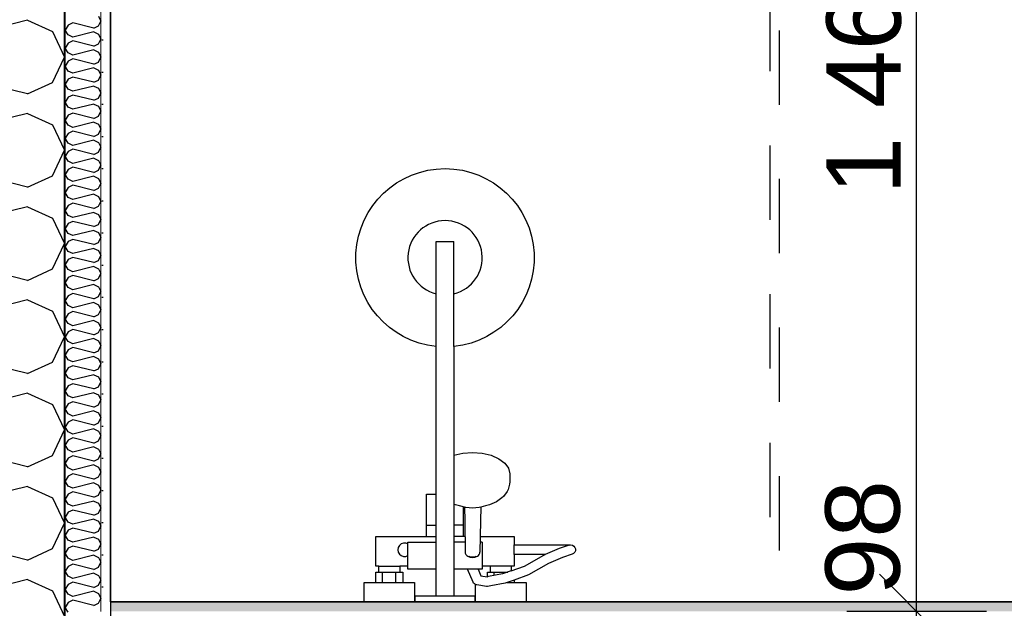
# Model space of a CAD drawing. Header units: millimetres. Extents: x -5000 to 341424, y -9235 to 550260.
# Tile 216 of 236: x 308639 to 309963, y 347767 to 348559. Entities that reach past the tile are written whole.
import ezdxf
from ezdxf.enums import TextEntityAlignment as Align

# ---------------------------------------------------------------- set-up
doc = ezdxf.new("R2010")
doc.units = ezdxf.units.MM
doc.header["$LTSCALE"] = 0.5
doc.header["$MEASUREMENT"] = 0
doc.linetypes.add('PLINE', pattern=[0])
doc.linetypes.add('Stipling', pattern=[400, 200, -200])
for name, color, linetype in [('232- Ikke-bærende yttervegger (Skravur)(Nye konstruksjoner)', 7, 'Continuous'), ('232- Ikke-bærende yttervegger(Nye konstruksjoner)', 7, 'Continuous'), ('242- Ikke-bærende innervegger (Skravur)(Nye konstruksjoner)', 7, 'Continuous'), ('257- Systemhimlinger (Skravur)(Nye konstruksjoner)', 7, 'Continuous'), ('315- Utstyr for sanitærinstallasjoner(Nye konstruksjoner)', 7, 'Continuous'), ('842-M___1_50 Målsetting bygning', 7, 'Continuous'), ('842-M___1_50 Målsetting bygning(Nye konstruksjoner)', 7, 'Continuous'), ('862- M___Nettoareal(Nye konstruksjoner)', 7, 'Continuous'), ('862- M___Nettoareal(Polylinje)(Nye konstruksjoner)', 7, 'Continuous'), ('862- M___Nettoareal(Tekst)(Nye konstruksjoner)', 7, 'Continuous'), ('878- Annen overflate_visuell informasjon(Nye konstruksjoner)', 7, 'Continuous')]:
    doc.layers.add(name, color=color, linetype=linetype)
doc.layers.add('236- Innvendig kledning og overflate(Nye konstruksjoner)', color=7, linetype='Continuous', lineweight=0)
doc.styles.add('GENERATED_STYLE_1', font='txt')
doc.styles.add('GENERATED_STYLE_3', font='arial.ttf')
doc.dimstyles.new('GENERATED_STYLE__2', dxfattribs={"dimtxt": 100, "dimasz": 95, "dimexe": 0.18, "dimexo": 0.0625, "dimgap": 0, "dimtad": 1, "dimtih": 1, "dimtoh": 1, "dimdec": 0, "dimzin": 0, "dimdsep": 46, "dimtxsty": 'GENERATED_STYLE_3', "dimblk": 'ARROWHEAD_6', "dimblk1": 'ARROWHEAD_6', "dimblk2": 'ARROWHEAD_6', "dimcen": 0.09, "dimse1": 1, "dimse2": 1, "dimclrd": 256, "dimclre": 256, "dimclrt": 256, "dimadec": 1, "dimazin": 0, "dimtfac": 1, "dimtdec": 4, "dimtmove": 0, "dimatfit": 3, "dimfxl": 1, "dimtolj": 1, "dimtzin": 0, "dimarcsym": 0})
doc.dimstyles.new('GENERATED_STYLE__3', dxfattribs={"dimtxt": 100, "dimasz": 95, "dimexe": 0.18, "dimexo": 0.0625, "dimgap": 0, "dimtad": 1, "dimdec": 0, "dimzin": 0, "dimdsep": 46, "dimtxsty": 'GENERATED_STYLE_3', "dimblk": 'ARROWHEAD_6', "dimblk1": 'ARROWHEAD_6', "dimblk2": 'ARROWHEAD_6', "dimcen": 0.09, "dimse1": 1, "dimse2": 1, "dimclrd": 256, "dimclre": 256, "dimclrt": 256, "dimadec": 1, "dimazin": 0, "dimtfac": 1, "dimtdec": 4, "dimtmove": 2, "dimatfit": 3, "dimfxl": 1, "dimtolj": 1, "dimtzin": 0, "dimarcsym": 0})
doc.dimstyles.new('GENERATED_STYLE__4', dxfattribs={"dimtxt": 100, "dimasz": 95, "dimexe": 0.18, "dimexo": 0.0625, "dimgap": 0, "dimtad": 1, "dimdec": 0, "dimzin": 0, "dimdsep": 46, "dimtxsty": 'GENERATED_STYLE_3', "dimblk": 'ARROWHEAD_6', "dimblk1": 'ARROWHEAD_6', "dimblk2": 'ARROWHEAD_6', "dimcen": 0.09, "dimse1": 1, "dimse2": 1, "dimclrd": 256, "dimclre": 256, "dimclrt": 256, "dimadec": 1, "dimazin": 0, "dimtfac": 1, "dimtdec": 4, "dimtmove": 0, "dimatfit": 3, "dimfxl": 1, "dimtolj": 1, "dimtzin": 0, "dimarcsym": 0})
pattern_1 = [(0, (0, 0), (0, 43.30127), [0, -25]), (0, (12.5, 21.65), (0, 43.30127), [0, -25])]

# ---------------------------------------------------------------- blocks, each defined once
blk = doc.blocks.new('Fellesrom Bygg A__6', base_point=(315918.6, 340263.6))
at = {"layer": '862- M___Nettoareal(Polylinje)(Nye konstruksjoner)', "linetype": 'PLINE', "flags": 128}
blk.add_lwpolyline([(308760.9, 343747.8), (314360.9, 343747.8), (314360.9, 345447.8), (320651.1, 345447.8), (322731.9, 342583.8), (328296.4, 346626.6), (331088.4, 342783.8), (332481.5, 343796), (325033.1, 354047.8), (312360.9, 354047.8), (312360.9, 352047.8), (308760.9, 352047.8)], close=True, dxfattribs=at)
at = {"layer": '862- M___Nettoareal(Tekst)(Nye konstruksjoner)', "style": 'GENERATED_STYLE_1'}
for tag, p in [('DUMMY_861', (316456.2, 340451.8)), ('ROOM_NAME', (315381.1, 340406.1)), ('DUMMY_862', (315381.1, 340263.6))]:
    blk.add_attdef(tag, text='', height=100, dxfattribs=at).set_placement(p, align=Align.TOP_LEFT)
blk = doc.blocks.new('DUSJ__17', base_point=(310799.2, 348831.7))
at = {"layer": '862- M___Nettoareal(Polylinje)(Nye konstruksjoner)', "linetype": 'PLINE', "flags": 128}
blk.add_lwpolyline([(312236.9, 347775.8), (312236.9, 349227.8), (309673.9, 349227.8), (309673.9, 348989.8), (308760.9, 348989.8), (308760.9, 347775.8)], close=True, dxfattribs=at)
at = {"layer": '862- M___Nettoareal(Tekst)(Nye konstruksjoner)', "style": 'GENERATED_STYLE_1'}
for tag, p in [('DUMMY_861', (310998, 349020)), ('ROOM_NAME', (310600.4, 348970.1)), ('DUMMY_862', (310600.4, 348831.7))]:
    blk.add_attdef(tag, text='', height=100, dxfattribs=at).set_placement(p, align=Align.TOP_LEFT)
blk = doc.blocks.new('*X203')
at = {"layer": '232- Ikke-bærende yttervegger (Skravur)(Nye konstruksjoner)', "linetype": 'PLINE'}
for p, q in [((308744.8, 348564.1), (308747.9, 348557.4)), ((308744.8, 348550.8), (308747.9, 348557.4)), ((308703.6, 348551.9), (308699.9, 348545.3)), ((308703.6, 348538.6), (308699.9, 348545.3)), ((308710.1, 348554.9), (308703.6, 348551.9)), ((308738.3, 348547.8), (308710.1, 348554.9)), ((308738.3, 348542.7), (308710.1, 348535.7)), ((308738.3, 348547.8), (308744.8, 348550.8)), ((308738.3, 348542.7), (308744.8, 348539.8)), ((308710.1, 348535.7), (308703.6, 348538.6)), ((308710.1, 348530.6), (308703.6, 348527.6)), ((308738.3, 348523.5), (308710.1, 348530.6)), ((308744.8, 348539.8), (308747.9, 348533.1)), ((308744.8, 348526.5), (308747.9, 348533.1)), ((308703.6, 348527.6), (308699.9, 348521)), ((308703.6, 348514.4), (308699.9, 348521)), ((308738.3, 348518.4), (308710.1, 348511.4)), ((308738.3, 348523.5), (308744.8, 348526.5)), ((308738.3, 348518.4), (308744.8, 348515.5)), ((308744.8, 348515.5), (308747.9, 348508.9)), ((308703.6, 348503.3), (308699.9, 348496.7)), ((308710.1, 348511.4), (308703.6, 348514.4)), ((308710.1, 348506.3), (308703.6, 348503.3)), ((308738.3, 348499.3), (308710.1, 348506.3)), ((308738.3, 348499.3), (308744.8, 348502.2)), ((308744.8, 348502.2), (308747.9, 348508.9)), ((308703.6, 348490.1), (308699.9, 348496.7)), ((308710.1, 348487.1), (308703.6, 348490.1)), ((308738.3, 348494.2), (308710.1, 348487.1)), ((308738.3, 348494.2), (308744.8, 348491.2)), ((308744.8, 348491.2), (308747.9, 348484.6)), ((308703.6, 348479.1), (308699.9, 348472.4)), ((308710.1, 348482), (308703.6, 348479.1)), ((308738.3, 348475), (308710.1, 348482)), ((308738.3, 348475), (308744.8, 348477.9)), ((308744.8, 348477.9), (308747.9, 348484.6)), ((308703.6, 348465.8), (308699.9, 348472.4)), ((308710.1, 348462.8), (308703.6, 348465.8)), ((308738.3, 348469.9), (308710.1, 348462.8)), ((308738.3, 348469.9), (308744.8, 348466.9)), ((308744.8, 348466.9), (308747.9, 348460.3)), ((308703.6, 348454.8), (308699.9, 348448.2)), ((308710.1, 348457.7), (308703.6, 348454.8)), ((308738.3, 348450.7), (308710.1, 348457.7)), ((308738.3, 348450.7), (308744.8, 348453.7)), ((308744.8, 348453.7), (308747.9, 348460.3)), ((308703.6, 348441.5), (308699.9, 348448.2)), ((308710.1, 348438.6), (308703.6, 348441.5)), ((308738.3, 348445.6), (308710.1, 348438.6)), ((308738.3, 348445.6), (308744.8, 348442.6)), ((308744.8, 348442.6), (308747.9, 348436)), ((308744.8, 348429.4), (308747.9, 348436)), ((308703.6, 348430.5), (308699.9, 348423.9)), ((308703.6, 348417.2), (308699.9, 348423.9)), ((308710.1, 348433.5), (308703.6, 348430.5)), ((308738.3, 348426.4), (308710.1, 348433.5)), ((308738.3, 348426.4), (308744.8, 348429.4)), ((308710.1, 348414.3), (308703.6, 348417.2)), ((308738.3, 348421.3), (308710.1, 348414.3)), ((308738.3, 348421.3), (308744.8, 348418.4)), ((308744.8, 348418.4), (308747.9, 348411.7)), ((308744.8, 348405.1), (308747.9, 348411.7)), ((308703.6, 348406.2), (308699.9, 348399.6)), ((308703.6, 348393), (308699.9, 348399.6)), ((308710.1, 348409.2), (308703.6, 348406.2)), ((308738.3, 348402.1), (308710.1, 348409.2)), ((308738.3, 348397), (308710.1, 348390)), ((308738.3, 348402.1), (308744.8, 348405.1)), ((308738.3, 348397), (308744.8, 348394.1)), ((308710.1, 348390), (308703.6, 348393)), ((308710.1, 348384.9), (308703.6, 348381.9)), ((308738.3, 348377.9), (308710.1, 348384.9)), ((308744.8, 348394.1), (308747.9, 348387.5)), ((308744.8, 348380.8), (308747.9, 348387.5)), ((308703.6, 348381.9), (308699.9, 348375.3)), ((308703.6, 348368.7), (308699.9, 348375.3)), ((308738.3, 348372.8), (308710.1, 348365.7)), ((308738.3, 348377.9), (308744.8, 348380.8)), ((308738.3, 348372.8), (308744.8, 348369.8)), ((308744.8, 348369.8), (308747.9, 348363.2)), ((308703.6, 348357.7), (308699.9, 348351)), ((308710.1, 348365.7), (308703.6, 348368.7)), ((308710.1, 348360.6), (308703.6, 348357.7)), ((308738.3, 348353.6), (308710.1, 348360.6)), ((308738.3, 348353.6), (308744.8, 348356.5)), ((308744.8, 348356.5), (308747.9, 348363.2)), ((308703.6, 348344.4), (308699.9, 348351)), ((308710.1, 348341.4), (308703.6, 348344.4)), ((308738.3, 348348.5), (308710.1, 348341.4)), ((308738.3, 348348.5), (308744.8, 348345.5)), ((308744.8, 348345.5), (308747.9, 348338.9)), ((308703.6, 348333.4), (308699.9, 348326.7)), ((308710.1, 348336.3), (308703.6, 348333.4)), ((308738.3, 348329.3), (308710.1, 348336.3)), ((308738.3, 348329.3), (308744.8, 348332.3)), ((308744.8, 348332.3), (308747.9, 348338.9)), ((308703.6, 348320.1), (308699.9, 348326.7)), ((308710.1, 348317.2), (308703.6, 348320.1)), ((308738.3, 348324.2), (308710.1, 348317.2)), ((308738.3, 348324.2), (308744.8, 348321.2)), ((308744.8, 348321.2), (308747.9, 348314.6)), ((308703.6, 348309.1), (308699.9, 348302.5)), ((308710.1, 348312.1), (308703.6, 348309.1)), ((308738.3, 348305), (308710.1, 348312.1)), ((308738.3, 348305), (308744.8, 348308)), ((308744.8, 348308), (308747.9, 348314.6)), ((308703.6, 348295.8), (308699.9, 348302.5)), ((308710.1, 348292.9), (308703.6, 348295.8)), ((308738.3, 348299.9), (308710.1, 348292.9)), ((308738.3, 348299.9), (308744.8, 348297)), ((308744.8, 348297), (308747.9, 348290.3)), ((308744.8, 348283.7), (308747.9, 348290.3)), ((308703.6, 348284.8), (308699.9, 348278.2)), ((308703.6, 348271.6), (308699.9, 348278.2)), ((308710.1, 348287.8), (308703.6, 348284.8)), ((308738.3, 348280.7), (308710.1, 348287.8)), ((308738.3, 348280.7), (308744.8, 348283.7)), ((308710.1, 348268.6), (308703.6, 348271.6)), ((308738.3, 348275.6), (308710.1, 348268.6)), ((308738.3, 348275.6), (308744.8, 348272.7)), ((308744.8, 348272.7), (308747.9, 348266)), ((308744.8, 348259.4), (308747.9, 348266)), ((308703.6, 348260.5), (308699.9, 348253.9)), ((308703.6, 348247.3), (308699.9, 348253.9)), ((308710.1, 348263.5), (308703.6, 348260.5)), ((308738.3, 348256.5), (308710.1, 348263.5)), ((308738.3, 348251.4), (308710.1, 348244.3)), ((308738.3, 348256.5), (308744.8, 348259.4)), ((308738.3, 348251.4), (308744.8, 348248.4)), ((308710.1, 348244.3), (308703.6, 348247.3)), ((308710.1, 348239.2), (308703.6, 348236.3)), ((308738.3, 348232.2), (308710.1, 348239.2)), ((308744.8, 348248.4), (308747.9, 348241.8)), ((308744.8, 348235.1), (308747.9, 348241.8)), ((308703.6, 348236.3), (308699.9, 348229.6)), ((308703.6, 348223), (308699.9, 348229.6)), ((308738.3, 348227.1), (308710.1, 348220)), ((308738.3, 348232.2), (308744.8, 348235.1)), ((308738.3, 348227.1), (308744.8, 348224.1)), ((308744.8, 348224.1), (308747.9, 348217.5)), ((308703.6, 348212), (308699.9, 348205.3)), ((308710.1, 348220), (308703.6, 348223)), ((308710.1, 348214.9), (308703.6, 348212)), ((308738.3, 348207.9), (308710.1, 348214.9)), ((308738.3, 348207.9), (308744.8, 348210.9)), ((308744.8, 348210.9), (308747.9, 348217.5)), ((308703.6, 348198.7), (308699.9, 348205.3)), ((308710.1, 348195.8), (308703.6, 348198.7)), ((308738.3, 348202.8), (308710.1, 348195.8)), ((308738.3, 348202.8), (308744.8, 348199.8)), ((308744.8, 348199.8), (308747.9, 348193.2)), ((308703.6, 348187.7), (308699.9, 348181.1)), ((308710.1, 348190.6), (308703.6, 348187.7)), ((308738.3, 348183.6), (308710.1, 348190.6)), ((308738.3, 348183.6), (308744.8, 348186.6)), ((308744.8, 348186.6), (308747.9, 348193.2)), ((308703.6, 348174.4), (308699.9, 348181.1)), ((308710.1, 348171.5), (308703.6, 348174.4)), ((308738.3, 348178.5), (308710.1, 348171.5)), ((308738.3, 348178.5), (308744.8, 348175.6)), ((308744.8, 348175.6), (308747.9, 348168.9)), ((308703.6, 348163.4), (308699.9, 348156.8)), ((308710.1, 348166.4), (308703.6, 348163.4)), ((308738.3, 348159.3), (308710.1, 348166.4)), ((308738.3, 348159.3), (308744.8, 348162.3)), ((308744.8, 348162.3), (308747.9, 348168.9)), ((308703.6, 348150.1), (308699.9, 348156.8)), ((308710.1, 348147.2), (308703.6, 348150.1)), ((308738.3, 348154.2), (308710.1, 348147.2)), ((308738.3, 348154.2), (308744.8, 348151.3)), ((308744.8, 348151.3), (308747.9, 348144.6)), ((308744.8, 348138), (308747.9, 348144.6)), ((308703.6, 348139.1), (308699.9, 348132.5)), ((308703.6, 348125.9), (308699.9, 348132.5)), ((308710.1, 348142.1), (308703.6, 348139.1)), ((308738.3, 348135), (308710.1, 348142.1)), ((308738.3, 348135), (308744.8, 348138)), ((308710.1, 348122.9), (308703.6, 348125.9)), ((308738.3, 348129.9), (308710.1, 348122.9)), ((308738.3, 348129.9), (308744.8, 348127)), ((308744.8, 348127), (308747.9, 348120.4)), ((308744.8, 348113.7), (308747.9, 348120.4)), ((308703.6, 348114.8), (308699.9, 348108.2)), ((308703.6, 348101.6), (308699.9, 348108.2)), ((308710.1, 348117.8), (308703.6, 348114.8)), ((308738.3, 348110.8), (308710.1, 348117.8)), ((308738.3, 348105.7), (308710.1, 348098.6)), ((308738.3, 348110.8), (308744.8, 348113.7)), ((308738.3, 348105.7), (308744.8, 348102.7)), ((308710.1, 348098.6), (308703.6, 348101.6)), ((308710.1, 348093.5), (308703.6, 348090.6)), ((308738.3, 348086.5), (308710.1, 348093.5)), ((308744.8, 348102.7), (308747.9, 348096.1)), ((308744.8, 348089.4), (308747.9, 348096.1)), ((308703.6, 348090.6), (308699.9, 348083.9)), ((308703.6, 348077.3), (308699.9, 348083.9)), ((308738.3, 348081.4), (308710.1, 348074.3)), ((308738.3, 348086.5), (308744.8, 348089.4)), ((308738.3, 348081.4), (308744.8, 348078.4)), ((308744.8, 348078.4), (308747.9, 348071.8)), ((308703.6, 348066.3), (308699.9, 348059.7)), ((308710.1, 348074.3), (308703.6, 348077.3)), ((308710.1, 348069.2), (308703.6, 348066.3)), ((308738.3, 348062.2), (308710.1, 348069.2)), ((308738.3, 348062.2), (308744.8, 348065.2)), ((308744.8, 348065.2), (308747.9, 348071.8)), ((308703.6, 348053), (308699.9, 348059.7)), ((308710.1, 348050.1), (308703.6, 348053)), ((308738.3, 348057.1), (308710.1, 348050.1)), ((308738.3, 348057.1), (308744.8, 348054.1)), ((308744.8, 348054.1), (308747.9, 348047.5)), ((308703.6, 348042), (308699.9, 348035.4)), ((308710.1, 348045), (308703.6, 348042)), ((308738.3, 348037.9), (308710.1, 348045)), ((308738.3, 348037.9), (308744.8, 348040.9)), ((308744.8, 348040.9), (308747.9, 348047.5)), ((308703.6, 348028.7), (308699.9, 348035.4)), ((308710.1, 348025.8), (308703.6, 348028.7)), ((308738.3, 348032.8), (308710.1, 348025.8)), ((308738.3, 348032.8), (308744.8, 348029.9)), ((308744.8, 348029.9), (308747.9, 348023.2)), ((308703.6, 348017.7), (308699.9, 348011.1)), ((308710.1, 348020.7), (308703.6, 348017.7)), ((308738.3, 348013.6), (308710.1, 348020.7)), ((308738.3, 348013.6), (308744.8, 348016.6)), ((308744.8, 348016.6), (308747.9, 348023.2)), ((308703.6, 348004.5), (308699.9, 348011.1)), ((308710.1, 348001.5), (308703.6, 348004.5)), ((308738.3, 348008.5), (308710.1, 348001.5)), ((308738.3, 348008.5), (308744.8, 348005.6)), ((308744.8, 348005.6), (308747.9, 347999)), ((308744.8, 347992.3), (308747.9, 347999)), ((308703.6, 347993.4), (308699.9, 347986.8)), ((308703.6, 347980.2), (308699.9, 347986.8)), ((308710.1, 347996.4), (308703.6, 347993.4)), ((308738.3, 347989.4), (308710.1, 347996.4)), ((308738.3, 347989.4), (308744.8, 347992.3)), ((308710.1, 347977.2), (308703.6, 347980.2)), ((308738.3, 347984.3), (308710.1, 347977.2)), ((308738.3, 347984.3), (308744.8, 347981.3)), ((308744.8, 347981.3), (308747.9, 347974.7)), ((308744.8, 347968), (308747.9, 347974.7)), ((308703.6, 347969.2), (308699.9, 347962.5)), ((308703.6, 347955.9), (308699.9, 347962.5)), ((308710.1, 347972.1), (308703.6, 347969.2)), ((308738.3, 347965.1), (308710.1, 347972.1)), ((308738.3, 347960), (308710.1, 347952.9)), ((308738.3, 347965.1), (308744.8, 347968)), ((308738.3, 347960), (308744.8, 347957)), ((308710.1, 347952.9), (308703.6, 347955.9)), ((308710.1, 347947.8), (308703.6, 347944.9)), ((308738.3, 347940.8), (308710.1, 347947.8)), ((308744.8, 347957), (308747.9, 347950.4)), ((308744.8, 347943.8), (308747.9, 347950.4)), ((308703.6, 347944.9), (308699.9, 347938.2)), ((308703.6, 347931.6), (308699.9, 347938.2)), ((308738.3, 347935.7), (308710.1, 347928.7)), ((308738.3, 347940.8), (308744.8, 347943.8)), ((308738.3, 347935.7), (308744.8, 347932.7)), ((308744.8, 347932.7), (308747.9, 347926.1)), ((308703.6, 347920.6), (308699.9, 347914)), ((308710.1, 347928.7), (308703.6, 347931.6)), ((308710.1, 347923.6), (308703.6, 347920.6)), ((308738.3, 347916.5), (308710.1, 347923.6)), ((308738.3, 347916.5), (308744.8, 347919.5)), ((308744.8, 347919.5), (308747.9, 347926.1)), ((308703.6, 347907.3), (308699.9, 347914)), ((308710.1, 347904.4), (308703.6, 347907.3)), ((308738.3, 347911.4), (308710.1, 347904.4)), ((308738.3, 347911.4), (308744.8, 347908.5)), ((308744.8, 347908.5), (308747.9, 347901.8)), ((308703.6, 347896.3), (308699.9, 347889.7)), ((308710.1, 347899.3), (308703.6, 347896.3)), ((308738.3, 347892.2), (308710.1, 347899.3)), ((308738.3, 347892.2), (308744.8, 347895.2)), ((308744.8, 347895.2), (308747.9, 347901.8)), ((308703.6, 347883.1), (308699.9, 347889.7)), ((308710.1, 347880.1), (308703.6, 347883.1)), ((308738.3, 347887.1), (308710.1, 347880.1)), ((308738.3, 347887.1), (308744.8, 347884.2)), ((308744.8, 347884.2), (308747.9, 347877.5)), ((308703.6, 347872), (308699.9, 347865.4)), ((308710.1, 347875), (308703.6, 347872)), ((308738.3, 347868), (308710.1, 347875)), ((308738.3, 347868), (308744.8, 347870.9)), ((308744.8, 347870.9), (308747.9, 347877.5)), ((308703.6, 347858.8), (308699.9, 347865.4)), ((308710.1, 347855.8), (308703.6, 347858.8)), ((308738.3, 347862.9), (308710.1, 347855.8)), ((308738.3, 347862.9), (308744.8, 347859.9)), ((308744.8, 347859.9), (308747.9, 347853.3)), ((308744.8, 347846.6), (308747.9, 347853.3)), ((308703.6, 347847.8), (308699.9, 347841.1)), ((308703.6, 347834.5), (308699.9, 347841.1)), ((308710.1, 347850.7), (308703.6, 347847.8)), ((308738.3, 347843.7), (308710.1, 347850.7)), ((308738.3, 347843.7), (308744.8, 347846.6)), ((308710.1, 347831.5), (308703.6, 347834.5)), ((308738.3, 347838.6), (308710.1, 347831.5)), ((308738.3, 347838.6), (308744.8, 347835.6)), ((308744.8, 347835.6), (308747.9, 347829)), ((308744.8, 347822.4), (308747.9, 347829)), ((308703.6, 347823.5), (308699.9, 347816.8)), ((308703.6, 347810.2), (308699.9, 347816.8)), ((308710.1, 347826.4), (308703.6, 347823.5)), ((308738.3, 347819.4), (308710.1, 347826.4)), ((308738.3, 347814.3), (308710.1, 347807.3)), ((308738.3, 347819.4), (308744.8, 347822.4)), ((308738.3, 347814.3), (308744.8, 347811.3)), ((308710.1, 347807.3), (308703.6, 347810.2)), ((308710.1, 347802.1), (308703.6, 347799.2)), ((308738.3, 347795.1), (308710.1, 347802.1)), ((308744.8, 347811.3), (308747.9, 347804.7)), ((308744.8, 347798.1), (308747.9, 347804.7)), ((308703.6, 347799.2), (308699.9, 347792.6)), ((308703.6, 347785.9), (308699.9, 347792.6)), ((308738.3, 347790), (308710.1, 347783)), ((308738.3, 347795.1), (308744.8, 347798.1)), ((308738.3, 347790), (308744.8, 347787)), ((308744.8, 347787), (308747.9, 347780.4)), ((308703.6, 347774.9), (308699.9, 347768.3)), ((308710.1, 347783), (308703.6, 347785.9)), ((308710.1, 347777.9), (308703.6, 347774.9)), ((308738.3, 347770.8), (308710.1, 347777.9)), ((308738.3, 347770.8), (308744.8, 347773.8)), ((308744.8, 347773.8), (308747.9, 347780.4)), ((308703.6, 347761.6), (308699.9, 347768.3))]:
    blk.add_line(p, q, dxfattribs=at)
blk = doc.blocks.new('*X206')
at = {"layer": '232- Ikke-bærende yttervegger (Skravur)(Nye konstruksjoner)', "linetype": 'PLINE'}
for p, q in [((308649.1, 348558.4), (308503.6, 348522)), ((308649.1, 348558.4), (308682.7, 348543.1)), ((308682.7, 348543.1), (308698.9, 348508.9)), ((308682.7, 348474.6), (308698.9, 348508.9)), ((308649.1, 348459.3), (308503.6, 348495.7)), ((308649.1, 348459.3), (308682.7, 348474.6)), ((308649.1, 348433), (308503.6, 348396.6)), ((308649.1, 348433), (308682.7, 348417.7)), ((308682.7, 348417.7), (308698.9, 348383.4)), ((308682.7, 348349.1), (308698.9, 348383.4)), ((308649.1, 348333.9), (308503.6, 348370.2)), ((308649.1, 348333.9), (308682.7, 348349.1)), ((308649.1, 348307.5), (308503.6, 348271.1)), ((308649.1, 348307.5), (308682.7, 348292.2)), ((308682.7, 348292.2), (308698.9, 348258)), ((308682.7, 348223.7), (308698.9, 348258)), ((308649.1, 348208.4), (308503.6, 348244.8)), ((308649.1, 348208.4), (308682.7, 348223.7)), ((308649.1, 348182), (308503.6, 348145.7)), ((308649.1, 348182), (308682.7, 348166.8)), ((308682.7, 348166.8), (308698.9, 348132.5)), ((308682.7, 348098.2), (308698.9, 348132.5)), ((308649.1, 348082.9), (308503.6, 348119.3)), ((308649.1, 348082.9), (308682.7, 348098.2)), ((308649.1, 348056.6), (308503.6, 348020.2)), ((308649.1, 348056.6), (308682.7, 348041.3)), ((308682.7, 348041.3), (308698.9, 348007)), ((308682.7, 347972.8), (308698.9, 348007)), ((308649.1, 347957.5), (308503.6, 347993.9)), ((308649.1, 347957.5), (308682.7, 347972.8)), ((308649.1, 347931.1), (308503.6, 347894.8)), ((308649.1, 347931.1), (308682.7, 347915.9)), ((308682.7, 347915.9), (308698.9, 347881.6)), ((308682.7, 347847.3), (308698.9, 347881.6)), ((308649.1, 347832), (308503.6, 347868.4)), ((308649.1, 347832), (308682.7, 347847.3)), ((308649.1, 347805.7), (308503.6, 347769.3)), ((308649.1, 347805.7), (308682.7, 347790.4)), ((308682.7, 347790.4), (308698.9, 347756.1))]:
    blk.add_line(p, q, dxfattribs=at)
blk = doc.blocks.new('*D693')
at = {"layer": '842-M___1_50 Målsetting bygning(Nye konstruksjoner)', "linetype": 'PLINE'}
for p, q in [((309795.4, 347812.8), (309895.4, 347712.8)), ((309939.2, 347762.8), (309751.7, 347762.8)), ((309845.4, 347664.8), (309845.4, 347762.8)), ((309795.4, 347714.8), (309895.4, 347614.8)), ((309939.2, 347664.8), (309751.7, 347664.8))]:
    blk.add_line(p, q, dxfattribs=at)
blk = doc.blocks.new('ARROWHEAD_6')
at = {"linetype": 'Continuous'}
for p, q in [((-0.5, -0.5), (0.5, 0.5)), ((0, 0), (-1, 0))]:
    blk.add_line(p, q, dxfattribs=at)
blk = doc.blocks.new('*D694')
at = {"layer": '842-M___1_50 Målsetting bygning(Nye konstruksjoner)', "linetype": 'PLINE'}
for p, q in [((309795.4, 349277.8), (309895.4, 349177.8)), ((309939.2, 349227.8), (309751.7, 349227.8)), ((309845.4, 347762.8), (309845.4, 349227.8)), ((309795.4, 347812.8), (309895.4, 347712.8)), ((309939.2, 347762.8), (309751.7, 347762.8))]:
    blk.add_line(p, q, dxfattribs=at)
at = {"layer": '842-M___1_50 Målsetting bygning(Nye konstruksjoner)', "char_height": 100, "attachment_point": 7, "rotation": 90, "style": 'GENERATED_STYLE_3'}
for s, insert in [('\\A1;{\\pql;\\fArial|b0|i0|c0|p0;\\W1.000000;220}', (309825.4, 349223.4)), ('\\A1;{\\pql;\\fArial|b0|i0|c0|p0;\\W1.000000;1\xa0465}', (309825.4, 348323.7)), ('\\A1;{\\pql;\\fArial|b0|i0|c0|p0;\\W1.000000;98}', (309824, 347784.3))]:
    blk.add_mtext(s, dxfattribs=dict(at, insert=insert))
blk = doc.blocks.new('*D706')
at = {"layer": '842-M___1_50 Målsetting bygning(Nye konstruksjoner)', "linetype": 'PLINE'}
for p, q in [((308450.9, 362727.6), (308450.9, 362915.1)), ((308698.9, 362727.6), (308698.9, 362915.1)), ((308500.9, 362871.4), (308400.9, 362771.4)), ((308748.9, 362871.4), (308648.9, 362771.4)), ((308450.9, 362821.4), (308698.9, 362821.4))]:
    blk.add_line(p, q, dxfattribs=at)
at = {"layer": '842-M___1_50 Målsetting bygning(Nye konstruksjoner)', "insert": (308460.5, 362841.4), "char_height": 100, "attachment_point": 7, "style": 'GENERATED_STYLE_3'}
blk.add_mtext('\\A1;{\\pql;\\fArial|b0|i0|c0|p0;\\W1.000000;248}', dxfattribs=at)
blk = doc.blocks.new('*D707')
at = {"layer": '842-M___1_50 Målsetting bygning(Nye konstruksjoner)', "linetype": 'PLINE'}
for p, q in [((308698.9, 362727.6), (308698.9, 362915.1)), ((312050.9, 362727.6), (312050.9, 362915.1)), ((308748.9, 362871.4), (308648.9, 362771.4)), ((312100.9, 362871.4), (312000.9, 362771.4)), ((308698.9, 362821.4), (312050.9, 362821.4))]:
    blk.add_line(p, q, dxfattribs=at)
at = {"layer": '842-M___1_50 Målsetting bygning(Nye konstruksjoner)', "insert": (310203.3, 362841.4), "char_height": 100, "attachment_point": 7, "style": 'GENERATED_STYLE_3'}
blk.add_mtext('\\A1;{\\pql;\\fArial|b0|i0|c0|p0;\\W1.000000;3\xa0352}', dxfattribs=at)
blk = doc.blocks.new('*D877')
at = {"layer": '842-M___1_50 Målsetting bygning', "linetype": 'PLINE'}
for p, q in [((308450.9, 342243.2), (308450.9, 342430.7)), ((308698.9, 342243.2), (308698.9, 342430.7)), ((308500.9, 342386.9), (308400.9, 342286.9)), ((308748.9, 342386.9), (308648.9, 342286.9)), ((308375.9, 342336.9), (308450.9, 342336.9)), ((308450.9, 342336.9), (308698.9, 342336.9)), ((308698.9, 342336.9), (314422.9, 342336.9))]:
    blk.add_line(p, q, dxfattribs=at)
at = {"layer": '842-M___1_50 Målsetting bygning', "insert": (308460.5, 342356.9), "char_height": 100, "attachment_point": 7, "rotation": 360, "style": 'GENERATED_STYLE_3'}
blk.add_mtext('\\A1;{\\pql;\\fArial|b0|i0|c0|p0;\\W1.000000;248}', dxfattribs=at)
blk = doc.blocks.new('*D878')
at = {"layer": '842-M___1_50 Målsetting bygning', "linetype": 'PLINE'}
for p, q in [((308698.9, 342243.2), (308698.9, 342430.7)), ((314422.9, 342243.2), (314422.9, 342430.7)), ((308748.9, 342386.9), (308648.9, 342286.9)), ((314472.9, 342386.9), (314372.9, 342286.9)), ((308698.9, 342336.9), (314422.9, 342336.9))]:
    blk.add_line(p, q, dxfattribs=at)
at = {"layer": '842-M___1_50 Målsetting bygning', "insert": (311389.3, 342356.9), "char_height": 100, "attachment_point": 7, "rotation": 360, "style": 'GENERATED_STYLE_3'}
blk.add_mtext('\\A1;{\\pql;\\fArial|b0|i0|c0|p0;\\W1.000000;5\xa0724}', dxfattribs=at)
blk = doc.blocks.new('Dusjgarnityr[290]', base_point=(309210.9, 347775.8))
at = {"layer": '315- Utstyr for sanitærinstallasjoner(Nye konstruksjoner)', "linetype": 'PLINE'}
for p, q in [((309198.9, 348119.4), (309198.9, 348260.8)), ((309198.9, 348260.8), (309222.9, 348260.8)), ((309222.9, 348119.4), (309222.9, 348260.8)), ((309222.9, 347972.9), (309222.9, 347819.8)), ((309198.9, 347819.8), (309198.9, 347920.8)), ((309223, 347918.2), (309222.9, 347918.2)), ((309225.1, 347906.1), (309222.9, 347907)), ((309222.9, 347904.2), (309223, 347904.1)), ((309230.3, 347904.7), (309225.1, 347906.1)), ((309238.8, 347902.7), (309230.3, 347904.7)), ((309235.9, 347863.8), (309235.9, 347903.4)), ((309236.9, 347903.1), (309237.4, 347884.9)), ((309247.9, 347902), (309238.8, 347902.7)), ((309257, 347902.7), (309247.9, 347902)), ((309258.9, 347903.1), (309257, 347902.7)), ((309237.4, 347884.9), (309237.9, 347842.7)), ((309185.9, 347878.8), (309198.9, 347878.8)), ((309235.9, 347878.8), (309222.9, 347878.8)), ((309160.9, 347823.8), (309160.9, 347855.8)), ((309160.9, 347855.8), (309198.9, 347855.8)), ((309185.9, 347863.8), (309198.9, 347863.8)), ((309237.7, 347863.8), (309222.9, 347863.8)), ((309237.7, 347855.8), (309222.9, 347855.8)), ((309258.2, 347863.8), (309257.9, 347842.7)), ((309260.9, 347855.8), (309258.1, 347855.8)), ((309260.9, 347855.8), (309260.9, 347823.8)), ((309237.9, 347842.7), (309238.1, 347841)), ((309238.1, 347841), (309238.8, 347839.5)), ((309257, 347839.5), (309257.7, 347841)), ((309257.7, 347841), (309257.9, 347842.7)), ((309303.9, 347839.3), (309303.9, 347852.3)), ((309364.3, 347847.6), (309345.4, 347839.3)), ((309377.9, 347852), (309364.3, 347847.6)), ((309377.9, 347852), (309379.9, 347852.3)), ((309238.8, 347839.5), (309240, 347838.2)), ((309240, 347838.2), (309241.4, 347837.2)), ((309241.4, 347837.2), (309242.9, 347836.6)), ((309242.9, 347836.6), (309242.9, 347836.6)), ((309245.3, 347835.4), (309242.9, 347836.6)), ((309242.9, 347836.6), (309243.1, 347836.5)), ((309243.1, 347836.5), (309244.9, 347836.3)), ((309244.9, 347836.3), (309250.9, 347836.3)), ((309247.9, 347835), (309245.3, 347835.4)), ((309250.5, 347835.4), (309247.9, 347835)), ((309252.9, 347836.6), (309250.5, 347835.4)), ((309250.9, 347836.3), (309252.7, 347836.5)), ((309252.7, 347836.5), (309252.9, 347836.6)), ((309252.9, 347836.6), (309254.4, 347837.2)), ((309252.9, 347836.6), (309252.9, 347836.6)), ((309254.4, 347837.2), (309255.9, 347838.2)), ((309255.9, 347838.2), (309257, 347839.5)), ((309260.9, 347834.3), (309260.9, 347831)), ((309260.9, 347831), (309260.9, 347827.8)), ((309260.9, 347827.8), (309260.9, 347825.1)), ((309121.9, 347823.8), (309149.9, 347823.8)), ((309121.9, 347815.8), (309149.9, 347815.8)), ((309126.9, 347801.8), (309126.9, 347815.8)), ((309144.9, 347801.8), (309144.9, 347815.8)), ((309255.4, 347819.8), (309241.5, 347819.8)), ((309288.4, 347813.4), (309269.3, 347809.7)), ((309299.9, 347823.8), (309271.9, 347823.8)), ((309271.9, 347815.8), (309276.9, 347815.8)), ((309276.9, 347815.8), (309294.9, 347815.8)), ((309276.9, 347811.2), (309276.9, 347815.8)), ((309299.9, 347817.5), (309288.4, 347813.4)), ((309294.9, 347815.8), (309295.3, 347815.8)), ((309294.9, 347815.7), (309294.9, 347815.8)), ((309117.9, 347801.8), (309153.9, 347801.8)), ((309269.3, 347809.7), (309267.7, 347809.4)), ((309291.9, 347800.9), (309272.6, 347797.2)), ((309303.9, 347805.1), (309291.9, 347800.9)), ((309293, 347801.3), (309293, 347801.3)), ((309294.6, 347801.8), (309303.9, 347801.8)), ((309252.4, 347798.8), (309251.9, 347799.1)), ((309253.7, 347798.6), (309252.4, 347798.8)), ((309266.8, 347796.4), (309253.7, 347798.6)), ((309268.1, 347796.4), (309266.8, 347796.4)), ((309272.6, 347797.2), (309268.1, 347796.4)), ((309198.9, 347783.8), (309222.9, 347783.8))]:
    blk.add_line(p, q, dxfattribs=at)
at = {"layer": '315- Utstyr for sanitærinstallasjoner(Nye konstruksjoner)', "linetype": 'PLINE', "flags": 128}
blk.add_lwpolyline([(309198.9, 348119.4, -19.949874), (309222.9, 348119.4), (309222.9, 347972.9), (309235, 347975.7), (309247.9, 347976.7), (309260.8, 347975.7), (309272.9, 347972.9), (309283.3, 347968.3), (309291.2, 347962.4), (309296.2, 347955.5), (309297.9, 347948), (309297.9, 347937.4), (309297.4, 347934.2), (309295.7, 347926.9), (309294.3, 347924.1), (309289.5, 347917.5), (309287.4, 347915.6), (309280.2, 347910.2), (309270.7, 347906.1), (309265.5, 347904.7), (309258.9, 347903.1), (309258.4, 347884.9), (309258.2, 347863.8), (309303.9, 347863.8), (309303.9, 347852.3), (309379.9, 347852.3, -0.853753), (309381.9, 347839.7), (309369.1, 347835.5), (309349.9, 347827.2), (309323.2, 347812), (309303.9, 347805.1), (309303.9, 347801.8), (309319.9, 347801.8), (309319.9, 347775.8), (309251.9, 347775.8), (309251.9, 347799.1), (309251.3, 347799.3), (309250.3, 347800.1), (309249.4, 347801), (309248.7, 347802), (309241.3, 347819.8), (309222.9, 347819.8), (309222.9, 347783.8), (309250.9, 347783.8), (309250.9, 347775.8), (309170.9, 347775.8), (309170.9, 347783.8), (309198.9, 347783.8), (309198.9, 347819.8), (309160.9, 347819.8), (309160.9, 347823.8), (309149.9, 347823.8), (309149.9, 347815.8), (309153.9, 347815.8), (309153.9, 347801.8), (309169.9, 347801.8), (309169.9, 347775.8), (309101.9, 347775.8), (309101.9, 347801.8), (309117.9, 347801.8), (309117.9, 347815.8), (309121.9, 347815.8), (309121.9, 347823.8), (309117.9, 347823.8), (309117.9, 347863.8), (309185.9, 347863.8), (309185.9, 347920.8), (309186.5, 347920.8), (309188.1, 347920.8), (309190.6, 347920.8), (309193.8, 347920.8), (309197.8, 347920.8), (309198.9, 347920.8)], format="xyb", close=True, dxfattribs=at)
for points in [[(309299.9, 347823.8), (309299.9, 347817.5), (309317.8, 347823.8), (309343.9, 347838.7), (309345.4, 347839.3), (309303.9, 347839.3), (309303.9, 347823.8)], [(309260.9, 347819.8), (309255.4, 347819.8), (309259.1, 347810.8), (309267.7, 347809.4), (309267.9, 347809.5), (309267.9, 347815.8), (309271.9, 347815.8), (309271.9, 347823.8), (309260.9, 347823.8)]]:
    blk.add_lwpolyline(points, close=True, dxfattribs=at)
at = {"layer": '315- Utstyr for sanitærinstallasjoner(Nye konstruksjoner)', "linetype": 'PLINE'}
for centre, radius, start, end in [((309210.9, 348238.8), 50, 283.8865, 256.1135), ((309156.4, 347845.8), 9, 60, 300)]:
    blk.add_arc(centre, radius, start, end, dxfattribs=at)
blk = doc.blocks.new('*D1486')
at = {"layer": '842-M___1_50 Målsetting bygning(Nye konstruksjoner)', "linetype": 'PLINE'}
for p, q in [((308450.9, 347403.6), (308450.9, 347591.1)), ((308698.9, 347403.6), (308698.9, 347591.1)), ((308500.9, 347547.4), (308400.9, 347447.4)), ((308748.9, 347547.4), (308648.9, 347447.4)), ((308375.9, 347497.4), (308450.9, 347497.4)), ((308450.9, 347497.4), (308698.9, 347497.4))]:
    blk.add_line(p, q, dxfattribs=at)
at = {"layer": '842-M___1_50 Målsetting bygning(Nye konstruksjoner)', "insert": (308460.5, 347517.4), "char_height": 100, "attachment_point": 7, "style": 'GENERATED_STYLE_3'}
blk.add_mtext('\\A1;{\\pql;\\fArial|b0|i0|c0|p0;\\W1.000000;248}', dxfattribs=at)
blk = doc.blocks.new('*D1487')
at = {"layer": '842-M___1_50 Målsetting bygning(Nye konstruksjoner)', "linetype": 'PLINE'}
for p, q in [((308698.9, 347403.6), (308698.9, 347591.1)), ((312249.9, 347403.6), (312249.9, 347591.1)), ((308748.9, 347547.4), (308648.9, 347447.4)), ((312299.9, 347547.4), (312199.9, 347447.4)), ((308698.9, 347497.4), (312249.9, 347497.4))]:
    blk.add_line(p, q, dxfattribs=at)
at = {"layer": '842-M___1_50 Målsetting bygning(Nye konstruksjoner)', "insert": (310302.8, 347517.4), "char_height": 100, "attachment_point": 7, "style": 'GENERATED_STYLE_3'}
blk.add_mtext('\\A1;{\\pql;\\fArial|b0|i0|c0|p0;\\W1.000000;3\xa0551}', dxfattribs=at)

msp = doc.modelspace()

# ---------------------------------------------------------------- hatches: boundary and pattern name
at = {"layer": '232- Ikke-bærende yttervegger (Skravur)(Nye konstruksjoner)', "linetype": 'Continuous'}
msp.add_hatch(color=256, dxfattribs=at).paths.add_polyline_path([(308698.9, 352108.8), (308698.9, 345466.8), (308699.9, 345466.8), (308699.9, 352108.8)])
h = msp.add_hatch(dxfattribs=at)
h.set_pattern_fill('Prikker_tett', color=256, style=0, pattern_type=2)
h.set_pattern_definition(pattern_1)
h.paths.add_polyline_path([(308760.9, 347775.8), (308760.9, 348989.8), (308747.9, 348989.8), (308747.9, 347775.8)])
h = msp.add_hatch(dxfattribs=at)
h.set_pattern_fill('Prikker_tett', color=256, style=0, pattern_type=2)
h.set_pattern_definition(pattern_1)
h.paths.add_polyline_path([(308760.9, 347762.8), (308760.9, 347775.8), (308747.9, 347775.8), (308747.9, 347762.8)])
at = {"layer": '242- Ikke-bærende innervegger (Skravur)(Nye konstruksjoner)', "linetype": 'Continuous'}
h = msp.add_hatch(dxfattribs=at)
h.set_pattern_fill('Prikker_tett', color=256, style=0, pattern_type=2)
h.set_pattern_definition(pattern_1)
h.paths.add_polyline_path([(312236.9, 347775.8), (308760.9, 347775.8), (308760.9, 347762.8), (312236.9, 347762.8)])

# ---------------------------------------------------------------- linework, layer by layer
at = {"layer": '232- Ikke-bærende yttervegger(Nye konstruksjoner)', "linetype": 'PLINE'}
for p, q in [((308698.9, 345466.8), (308698.9, 352108.8)), ((308699.9, 345466.8), (308699.9, 352060.8))]:
    msp.add_line(p, q, dxfattribs=at)
at = {"layer": '236- Innvendig kledning og overflate(Nye konstruksjoner)', "linetype": 'PLINE'}
msp.add_line((308747.9, 347762.8), (308747.9, 349002.8), dxfattribs=at)
at = {"layer": '236- Innvendig kledning og overflate(Nye konstruksjoner)', "linetype": 'PLINE', "flags": 128}
for points in [[(308760.9, 347775.8), (308760.9, 348989.8)], [(312236.9, 347775.8), (308760.9, 347775.8)]]:
    msp.add_lwpolyline(points, dxfattribs=at)
at = {"layer": '257- Systemhimlinger (Skravur)(Nye konstruksjoner)', "linetype": 'PLINE', "flags": 128}
msp.add_lwpolyline([(308760.9, 348989.8), (309673.9, 348989.8), (309673.9, 349227.8), (312236.9, 349227.8), (312236.9, 347775.8), (308760.9, 347775.8)], close=True, dxfattribs=at)
at = {"layer": '878- Annen overflate_visuell informasjon(Nye konstruksjoner)', "linetype": 'Stipling', "flags": 128}
msp.add_lwpolyline([(309647.9, 348989.8), (309647.9, 347823.8), (309660.9, 347823.8), (309660.9, 348989.8)], close=True, dxfattribs=at)

# ---------------------------------------------------------------- block references
at = {"layer": '232- Ikke-bærende yttervegger(Nye konstruksjoner)'}
for name in ['*X206', '*X203']:
    msp.add_blockref(name, (0, 0), dxfattribs=at)
at = {"layer": '315- Utstyr for sanitærinstallasjoner(Nye konstruksjoner)', "linetype": 'PLINE'}
msp.add_blockref('Dusjgarnityr[290]', (309210.9, 347775.8), dxfattribs=at)
at = {"layer": '862- M___Nettoareal(Nye konstruksjoner)', "linetype": 'Continuous'}
for name, p in [('Fellesrom Bygg A__6', (315918.6, 340263.6)), ('DUSJ__17', (310799.2, 348831.7))]:
    msp.add_blockref(name, p, dxfattribs=at)

# ---------------------------------------------------------------- dimensions: what is measured, and where the dimension line sits
at = {"layer": '842-M___1_50 Målsetting bygning', "linetype": 'Continuous'}
for base, p1, p2, picture, middle in [((308698.9, 342336.9), (308450.9, 347897.8), (308698.9, 347897.8), '*D877', (308574.6, 342406.9)), ((314422.9, 342336.9), (308698.9, 347897.8), (314422.9, 344535.8), '*D878', (311560.8, 342406.9))]:
    dim = msp.add_linear_dim(base=base, p1=p1, p2=p2, angle=360, dimstyle='GENERATED_STYLE__4', dxfattribs=at)
    dim.commit()
    dim.dimension.update_dxf_attribs({"geometry": picture, "text_midpoint": middle, "dimtype": 160, "text_rotation": 360})
at = {"layer": '842-M___1_50 Målsetting bygning(Nye konstruksjoner)', "linetype": 'Continuous'}
for base, p1, p2, picture, middle in [((312050.9, 362821.4), (308698.9, 347897.8), (312050.9, 353357.8), '*D707', (310374.8, 362891.4)), ((308698.9, 362821.4), (308450.9, 347897.8), (308698.9, 347897.8), '*D706', (308574.6, 362891.4)), ((308698.9, 347497.4), (308450.9, 347897.8), (308698.9, 347897.8), '*D1486', (308574.6, 347567.4)), ((312249.9, 347497.4), (308698.9, 347897.8), (312249.9, 347707.3), '*D1487', (310474.3, 347567.4))]:
    dim = msp.add_linear_dim(base=base, p1=p1, p2=p2, dimstyle='GENERATED_STYLE__2', dxfattribs=at)
    dim.commit()
    dim.dimension.update_dxf_attribs({"geometry": picture, "text_midpoint": middle, "dimtype": 160})
for base, p1, p2, dimstyle, picture, middle in [((309845.4, 349227.8), (310498.9, 347762.8), (308550.9, 349227.8), 'GENERATED_STYLE__4', '*D694', (309775.4, 348495.3)), ((309845.4, 347762.8), (310498.9, 347664.8), (310498.9, 347762.8), 'GENERATED_STYLE__3', '*D693', (309774, 347860.4))]:
    dim = msp.add_linear_dim(base=base, p1=p1, p2=p2, angle=90, dimstyle=dimstyle, dxfattribs=at)
    dim.commit()
    dim.dimension.update_dxf_attribs({"geometry": picture, "text_midpoint": middle, "dimtype": 160, "text_rotation": 90})

doc.saveas('drawing.dxf')
